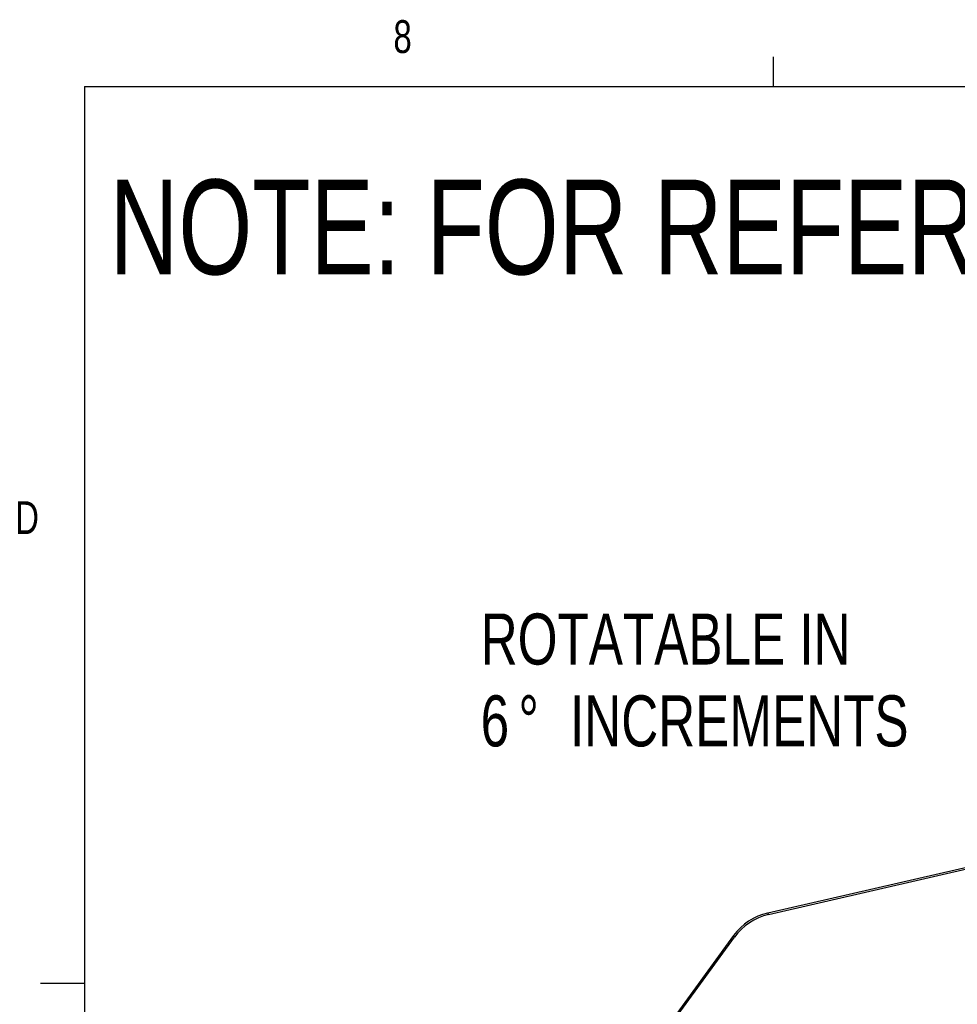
# Model space of a CAD drawing. Header units: inches. Extents: x 0.4 to 16.6, y 0.2 to 10.8.
# Tile 4 of 18: x 0.4 to 3.1, y 8 to 10.8. Entities that reach past the tile are written whole.
import ezdxf

# ---------------------------------------------------------------- set-up
doc = ezdxf.new("R2010")
doc.units = ezdxf.units.IN
doc.header["$MEASUREMENT"] = 0
doc.layers.add('BORDER', color=7, linetype='Continuous', lineweight=25)
doc.layers.add('SLD-0', color=7, linetype='Continuous', lineweight=25)
doc.styles.add('SLDTEXTSTYLE0', font='TXT', dxfattribs={"width": 0.75})

# ---------------------------------------------------------------- blocks, each defined once
blk = doc.blocks.new('SW_NOTE_0_2')
at = {"layer": 'SLD-0', "color": 0, "attachment_point": 1, "style": 'SLDTEXTSTYLE0'}
for s, insert, char_height in [('ROTATABLE IN', (-1.4472, 0.2848), 0.145833), ('%%d', (-1.3394, 0.051), 0.14583), ('6', (-1.4472, 0.051), 0.1458), ('INCREMENTS', (-1.192, 0.051), 0.14583)]:
    blk.add_mtext(s, dxfattribs=dict(at, insert=insert, char_height=char_height))

msp = doc.modelspace()

# ---------------------------------------------------------------- linework, layer by layer
at = {"color": 7, "linetype": 'Continuous', "lineweight": 25}
for p, q in [((2.5806, 8.2771), (3.8385, 8.5662)), ((3.6883, 8.5363), (2.578, 8.2811)), ((2.578, 8.2811), (2.5806, 8.2771)), ((2.4806, 8.2168), (1.9947, 7.5495)), ((1.9994, 7.5482), (2.4832, 8.2128)), ((2.4832, 8.2128), (2.4806, 8.2168))]:
    msp.add_line(p, q, dxfattribs=at)
for centre, major_axis, ratio, start_param, end_param in [((2.6153, 8.1187), (-0.0919, 0.1391), 0.99991, 5.92545, 6.640921), ((2.618, 8.1146), (0.0919, -0.1391), 0.999826, 2.783857, 3.499328)]:
    msp.add_ellipse(centre, major_axis=major_axis, ratio=ratio, start_param=start_param, end_param=end_param, dxfattribs=at)
at = {"layer": 'BORDER'}
for p, q in [((2.5948, 10.6421), (2.5948, 10.7269)), ((0.6263, 10.6421), (16.3763, 10.6421)), ((0.6263, 10.6421), (0.6263, 0.3921)), ((0.6263, 8.0796), (0.5013, 8.0796))]:
    msp.add_line(p, q, dxfattribs=at)

# ---------------------------------------------------------------- block references
at = {"layer": 'SLD-0', "color": 7}
msp.add_blockref('SW_NOTE_0_2', (3.2055, 8.852), dxfattribs=at)

# ---------------------------------------------------------------- texts
at = {"color": 7, "linetype": 'Continuous', "lineweight": 0, "char_height": 0.0937, "attachment_point": 1, "style": 'SLDTEXTSTYLE0'}
for s, insert in [('8', (1.5091, 10.8315)), ('D', (0.4286, 9.4575))]:
    msp.add_mtext(s, dxfattribs=dict(at, insert=insert))
at = {"layer": 'SLD-0', "insert": (0.6985, 10.3763), "char_height": 0.270833, "attachment_point": 1, "style": 'SLDTEXTSTYLE0'}
msp.add_mtext('NOTE: FOR REFERENCE ONLY', dxfattribs=at)

doc.saveas('drawing.dxf')
